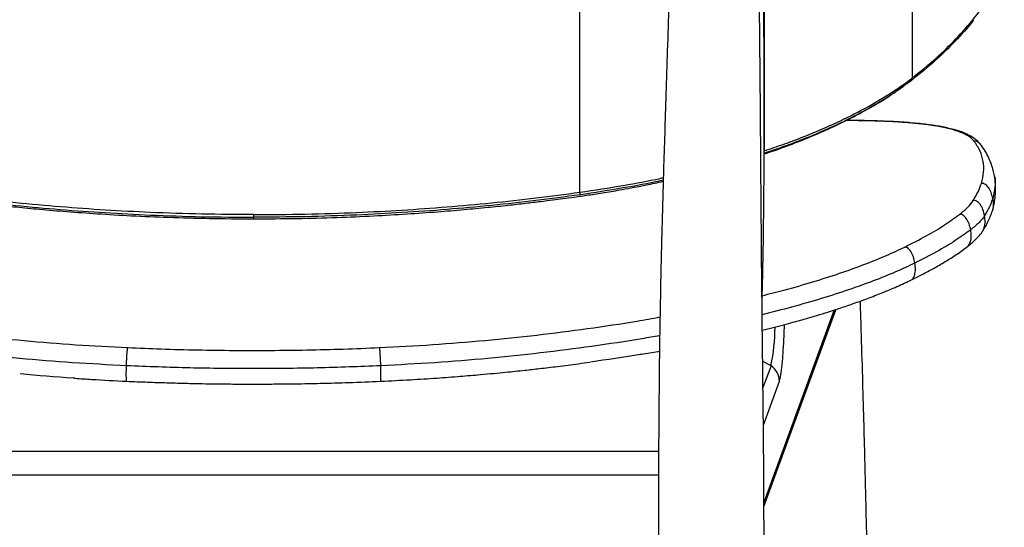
# Paper-space layout '_Back' of a CAD drawing. Header units: millimetres. Extents: x -275 to 275, y 0 to 733.
# Tile 5 of 7: x -82 to 265, y 255 to 434. Entities that reach past the tile are written whole.
import ezdxf

# ---------------------------------------------------------------- set-up
doc = ezdxf.new("R2010")
doc.units = ezdxf.units.MM

psp = doc.layouts.new('_Back')

# ---------------------------------------------------------------- linework, layer by layer
at = {"color": 7, "linetype": 'Continuous', "lineweight": 25}
for p, q in [((115, 373.14), (115, 724.99)), ((180, 387.76), (180, 706)), ((232.23, 413.49), (232.23, 585.98)), ((180.66, 387.13), (179.8, 386.84)), ((204.61, 331.67), (179.83, 263.84)), ((179.84, 262.44), (205.14, 331.68)), ((182.32, 312.02), (179.49, 304.3)), ((179.63, 291.1), (185.28, 306.56)), ((-142.71, 281.87), (142.7, 281.87)), ((-142.67, 273.58), (142.68, 273.58))]:
    psp.add_line(p, q, dxfattribs=at)
at = {"color": 7, "linetype": 'Continuous', "lineweight": 25, "flags": 128}
for points in [[(185.28, 306.56), (185.55, 307.49), (185.8, 308.77), (186.03, 310.41), (186.25, 312.39), (186.46, 314.69), (186.64, 317.3), (186.8, 320.19), (186.93, 323.36), (187.04, 326.42)], [(179.46, 313.59), (180.31, 313.21), (182.32, 312.02)]]:
    psp.add_lwpolyline(points, dxfattribs=at)
at = {"color": 7, "linetype": 'Continuous', "lineweight": 25}
for centre, radius, start, end in [((231.24, 413.33), 1, 308.3659, 8.7924), ((112.5, 372.83), 2.52, 346.281, 7.1924), ((111.52, 326.25), 72.21, 348.6404, 359.4435), ((178.33, 306.32), 6.96, 1.9805, 55.0129)]:
    psp.add_arc(centre, radius, start, end, dxfattribs=at)
for points, knots in [([(150.76, 614.58), (150.58, 606.92), (150.2, 590.87), (149.6, 566.82), (148.99, 542.85), (148.43, 520.08), (147.9, 498.62), (147.39, 478.48), (146.88, 459.63), (146.37, 441.94), (145.86, 425.42), (145.37, 410.05), (144.91, 395.85), (144.5, 382.81), (144.17, 371.66), (143.92, 362.26), (143.71, 354.18), (143.52, 346.07), (143.32, 336.47), (143.12, 325.03), (142.93, 311.57), (142.79, 296.9), (142.69, 281.02), (142.64, 264.04), (142.63, 245.98), (142.65, 230.28), (142.68, 220.57), (142.69, 217.24)], [0, 0, 0, 0, 0.057832, 0.121204, 0.181547, 0.23886, 0.293143, 0.34351, 0.390956, 0.435482, 0.477088, 0.515774, 0.551537, 0.584379, 0.614297, 0.635753, 0.655413, 0.675306, 0.69701, 0.727829, 0.76169, 0.798592, 0.838536, 0.881523, 0.926703, 0.974818, 1, 1, 1, 1]), ([(173.61, 2.88), (173.89, 10.14), (174.5, 25.78), (175.37, 49.41), (176.2, 73.38), (176.92, 96.15), (177.53, 117.6), (178.05, 137.74), (178.49, 156.6), (178.88, 174.29), (179.22, 190.82), (179.49, 206.2), (179.69, 220.41), (179.81, 233.46), (179.86, 244.61), (179.86, 254.02), (179.84, 262.1), (179.8, 270.21), (179.74, 279.8), (179.64, 291.24), (179.49, 304.7), (179.32, 319.36), (179.14, 335.23), (178.98, 352.2), (178.84, 370.26), (178.7, 389.38), (178.55, 409.67), (178.35, 431.28), (178.07, 454.23), (177.69, 478.53), (177.25, 504.05), (176.79, 530.77), (176.35, 558.72), (175.97, 585.8), (175.73, 603.58), (175.62, 611.63)], [0, 0, 0, 0, 0.03577, 0.077135, 0.116523, 0.153934, 0.189367, 0.222243, 0.253213, 0.282275, 0.309431, 0.334679, 0.358019, 0.379452, 0.398978, 0.412981, 0.425813, 0.438798, 0.452966, 0.473085, 0.495189, 0.519279, 0.545353, 0.573412, 0.6029, 0.634302, 0.667619, 0.70285, 0.740776, 0.780698, 0.822616, 0.866529, 0.912435, 0.960334, 1, 1, 1, 1]), ([(179.17, 333.53), (179.29, 338.8), (179.66, 354.37), (179.93, 380.25), (179.97, 411.19), (179.83, 433.68), (179.59, 445.86), (179.56, 447.73)], [0, 0, 0, 0, 0.1382796, 0.4091773, 0.6800415, 0.9508675, 1, 1, 1, 1]), ([(232.23, 413.49), (235.03, 415.75), (240.43, 420.11), (247.56, 427.11), (253.23, 433.51), (257.75, 439.43), (261.36, 444.83), (263.47, 448.79), (264.53, 450.77)], [0, 0, 0, 0, 0.21063, 0.406621, 0.602615, 0.735081, 0.867601, 1, 1, 1, 1]), ([(253.7, 433.82), (253.67, 433.77), (251.69, 431.15), (247.25, 426.32), (240.11, 419.21), (234.66, 414.81), (231.86, 412.55)], [0, 0, 0, 0, 0.005841, 0.331, 0.656157, 1, 1, 1, 1]), ([(180, 387.76), (182.21, 388.5), (186.64, 389.99), (194.74, 393), (204.1, 396.94), (214.37, 402.01), (223.89, 407.46), (229.45, 411.48), (232.23, 413.49)], [0, 0, 0, 0, 0.106945, 0.21411, 0.407854, 0.6016, 0.8008, 1, 1, 1, 1]), ([(179.89, 386.64), (181.16, 387.05), (185.24, 388.39), (191.8, 390.86), (199.66, 394.09), (207.55, 397.73), (215.54, 401.89), (222.93, 406.17), (227.31, 409.3), (229.26, 410.69)], [0, 0, 0, 0, 0.066323, 0.213315, 0.359839, 0.515079, 0.681407, 0.85819, 1, 1, 1, 1]), ([(231.86, 412.55), (229.17, 410.59), (223.79, 406.69), (214.43, 401.27), (204.14, 396.14), (194.61, 392.12), (186.71, 389.17), (182.58, 387.78), (180.66, 387.13)], [0, 0, 0, 0, 0.196485, 0.392975, 0.595012, 0.797048, 0.905476, 1, 1, 1, 1]), ([(253.92, 391.12), (253.45, 391.63), (252.5, 392.65), (250, 393.97), (246.75, 395.12), (242.67, 396.09), (238.08, 396.85), (233.15, 397.42), (228.05, 397.83), (221.48, 398.18), (215.09, 398.38), (210.12, 398.37), (208.61, 398.37)], [0, 0, 0, 0, 0.108356, 0.215455, 0.323156, 0.430775, 0.53852, 0.627903, 0.717048, 0.80635, 0.94129, 1, 1, 1, 1]), ([(256.29, 389.82), (255.93, 390.25), (255.25, 391.06), (254.04, 392.06), (252.86, 392.83), (251.72, 393.44), (250.69, 393.9), (249.82, 394.25), (249.1, 394.51), (248.39, 394.75), (247.6, 394.99), (246.32, 395.35), (244.55, 395.79), (242.55, 396.19), (240.9, 396.48), (239.44, 396.71), (237.63, 396.97), (235.25, 397.25), (232.41, 397.54), (229.11, 397.8), (225.37, 398.03), (220.95, 398.23), (215.76, 398.37), (211.63, 398.43), (209.12, 398.42), (208.72, 398.42)], [0, 0, 0, 0, 0.058578, 0.110109, 0.154725, 0.192557, 0.226975, 0.253045, 0.273035, 0.293963, 0.316346, 0.340197, 0.399326, 0.452328, 0.480955, 0.509135, 0.545828, 0.592, 0.647674, 0.701402, 0.761926, 0.829452, 0.903804, 0.984652, 1, 1, 1, 1]), ([(256.32, 389.78), (256.31, 389.79), (256.17, 390.06), (255.74, 390.46), (255.13, 390.92), (254.51, 391.16), (254.11, 391.13), (253.92, 391.12)], [0, 0, 0, 0, 0.012483, 0.325583, 0.590219, 0.810399, 1, 1, 1, 1]), ([(256.45, 376.27), (256.77, 377.6), (257.43, 380.27), (257.2, 384.06), (256.17, 387.7), (254.67, 389.98), (253.92, 391.12)], [0, 0, 0, 0, 0.25073, 0.499915, 0.749946, 1, 1, 1, 1]), ([(261.04, 378.93), (260.91, 379.57), (260.63, 380.95), (259.98, 383.03), (259.08, 385.25), (257.88, 387.56), (256.86, 389.02), (256.32, 389.78)], [0, 0, 0, 0, 0.155315, 0.333037, 0.533105, 0.755447, 1, 1, 1, 1]), ([(115, 373.14), (120.14, 373.92), (129.67, 375.37), (139.43, 377.17), (143.99, 378.21), (144.37, 378.3)], [0, 0, 0, 0, 0.5165817, 0.9590651, 1, 1, 1, 1]), ([(260.33, 366.63), (260.5, 367.23), (260.86, 368.51), (261.26, 370.68), (261.49, 373.18), (261.48, 376), (261.19, 377.92), (261.04, 378.93)], [0, 0, 0, 0, 0.156729, 0.335078, 0.535099, 0.756776, 1, 1, 1, 1]), ([(261.02, 378.92), (261.04, 378.86), (261.44, 377.59), (261.37, 374.95), (260.76, 372.28), (260.45, 370.94)], [0, 0, 0, 0, 0.02265, 0.511346, 1, 1, 1, 1]), ([(-144.34, 377.01), (-143.27, 376.76), (-140.11, 376.03), (-134.68, 374.99), (-128.38, 373.83), (-122.59, 372.87), (-117.77, 372.13), (-114.09, 371.6), (-111.16, 371.2), (-108.37, 370.82), (-105.1, 370.4), (-101.12, 369.9), (-96.28, 369.32), (-90.39, 368.65), (-83.3, 367.9), (-75, 367.11), (-65.48, 366.31), (-54.75, 365.53), (-42.8, 364.83), (-29.62, 364.26), (-15.22, 363.86), (-5.21, 363.8), (0, 363.78)], [0, 0, 0, 0, 0.023846, 0.070392, 0.117444, 0.159635, 0.193492, 0.219302, 0.236966, 0.255003, 0.277747, 0.305404, 0.33801, 0.378817, 0.427892, 0.48517, 0.550534, 0.624078, 0.705838, 0.795733, 0.893772, 1, 1, 1, 1]), ([(0, 363.78), (5.08, 363.8), (14.87, 363.85), (28.97, 364.24), (41.94, 364.79), (53.76, 365.47), (64.39, 366.22), (73.84, 367.01), (82.14, 367.79), (89.38, 368.54), (95.61, 369.24), (100.87, 369.87), (105.23, 370.42), (109.16, 370.93), (113.34, 371.49), (118.24, 372.2), (123.87, 373.07), (130.68, 374.23), (137.59, 375.52), (142.36, 376.56), (144.34, 376.99)], [0, 0, 0, 0, 0.103671, 0.199707, 0.288151, 0.369016, 0.442229, 0.506698, 0.563904, 0.613807, 0.656911, 0.693434, 0.723462, 0.747949, 0.775786, 0.811074, 0.851035, 0.894784, 0.956518, 1, 1, 1, 1]), ([(144.35, 377.4), (144.01, 377.32), (139.43, 376.27), (129.66, 374.46), (120.07, 373.01), (114.95, 372.23)], [0, 0, 0, 0, 0.036206, 0.485072, 1, 1, 1, 1]), ([(253.61, 370.27), (254.21, 371.29), (255.41, 373.33), (256.1, 375.29), (256.45, 376.27)], [0, 0, 0, 0, 0.500181, 1, 1, 1, 1]), ([(260.45, 370.94), (260.28, 371.65), (259.95, 373.05), (259.12, 374.61), (258.28, 375.58), (257.66, 376.04), (257.04, 376.3), (256.63, 376.28), (256.45, 376.27)], [0, 0, 0, 0, 0.306368, 0.60184, 0.728081, 0.83478, 0.923555, 1, 1, 1, 1]), ([(0, 365.26), (-6.07, 365.3), (-18.22, 365.37), (-35.65, 365.95), (-52.27, 366.82), (-68.08, 367.94), (-83.83, 369.37), (-99.5, 371.07), (-109.84, 372.45), (-115, 373.14)], [0, 0, 0, 0, 0.156869, 0.313962, 0.450944, 0.587927, 0.725509, 0.86309, 1, 1, 1, 1]), ([(-114.95, 372.23), (-109.79, 371.54), (-99.48, 370.16), (-83.86, 368.46), (-68.14, 367.03), (-52.31, 365.9), (-35.67, 365.04), (-18.22, 364.45), (-6.08, 364.38), (0, 364.34)], [0, 0, 0, 0, 0.136933, 0.273911, 0.41089, 0.548469, 0.686048, 0.842911, 1, 1, 1, 1]), ([(0, 365.26), (6.07, 365.3), (18.22, 365.37), (35.65, 365.95), (52.27, 366.82), (68.08, 367.94), (83.83, 369.37), (99.5, 371.07), (109.84, 372.45), (115, 373.14)], [0, 0, 0, 0, 0.156869, 0.313962, 0.450944, 0.587927, 0.725509, 0.86309, 1, 1, 1, 1]), ([(114.95, 372.23), (109.79, 371.54), (99.48, 370.16), (83.86, 368.46), (68.14, 367.03), (52.31, 365.9), (35.67, 365.04), (18.22, 364.45), (6.08, 364.38), (0, 364.34)], [0, 0, 0, 0, 0.136933, 0.273911, 0.41089, 0.548469, 0.686048, 0.842911, 1, 1, 1, 1]), ([(248.82, 365.39), (249.85, 366.23), (251.93, 367.93), (253.05, 369.49), (253.61, 370.27)], [0, 0, 0, 0, 0.500065, 1, 1, 1, 1]), ([(257.59, 364.9), (257.42, 365.61), (257.09, 367.01), (256.27, 368.59), (255.44, 369.56), (254.82, 370.03), (254.2, 370.3), (253.8, 370.28), (253.61, 370.27)], [0, 0, 0, 0, 0.306366, 0.601837, 0.728077, 0.834778, 0.923553, 1, 1, 1, 1]), ([(260.45, 370.94), (260.1, 369.95), (259.4, 367.98), (258.19, 365.93), (257.59, 364.9)], [0, 0, 0, 0, 0.500003, 1, 1, 1, 1]), ([(260.45, 370.94), (260.54, 370.22), (260.71, 368.8), (260.59, 367.3), (260.32, 366.63), (260.32, 366.61)], [0, 0, 0, 0, 0.501254, 0.98526, 1, 1, 1, 1]), ([(0, 364.34), (0, 363.97), (0, 363.6), (0, 363.78), (0, 363.78)], [0, 0, 0, 0, 0.9951442, 1, 1, 1, 1]), ([(229.45, 353.84), (232.04, 355.15), (237.19, 357.77), (243.66, 361.64), (247.09, 364.14), (248.82, 365.39)], [0, 0, 0, 0, 0.334456, 0.666065, 1, 1, 1, 1]), ([(252.69, 359.91), (252.52, 360.63), (252.2, 362.03), (251.4, 363.62), (250.59, 364.62), (249.99, 365.11), (249.38, 365.39), (249, 365.39), (248.82, 365.39)], [0, 0, 0, 0, 0.306351, 0.601817, 0.72806, 0.834764, 0.923545, 1, 1, 1, 1]), ([(257.59, 364.9), (257.01, 364.1), (255.86, 362.51), (253.75, 360.78), (252.69, 359.91)], [0, 0, 0, 0, 0.5000025, 1, 1, 1, 1]), ([(257.01, 359.62), (257.05, 359.69), (257.27, 359.99), (257.62, 361.03), (257.87, 362.75), (257.69, 364.17), (257.59, 364.9)], [0, 0, 0, 0, 0.042722, 0.208905, 0.597527, 1, 1, 1, 1]), ([(257.04, 359.64), (257.33, 360.11), (257.95, 361.13), (258.8, 362.77), (259.64, 364.62), (260.09, 365.93), (260.32, 366.62)], [0, 0, 0, 0, 0.203025, 0.437349, 0.702998, 1, 1, 1, 1]), ([(252.69, 359.91), (250.94, 358.65), (247.45, 356.11), (240.88, 352.19), (235.66, 349.52), (233.04, 348.19)], [0, 0, 0, 0, 0.333348, 0.666736, 1, 1, 1, 1]), ([(251.57, 354.04), (251.66, 354.11), (251.96, 354.33), (252.3, 354.9), (252.74, 356.04), (252.96, 357.77), (252.78, 359.19), (252.69, 359.91)], [0, 0, 0, 0, 0.058286, 0.178855, 0.3214, 0.654753, 1, 1, 1, 1]), ([(251.59, 354.03), (252.06, 354.4), (253.08, 355.2), (254.51, 356.51), (255.91, 357.99), (256.64, 359.05), (257.03, 359.61)], [0, 0, 0, 0, 0.2027397, 0.4368987, 0.7026772, 1, 1, 1, 1]), ([(231.79, 342.27), (233.07, 342.91), (235.8, 344.26), (239.78, 346.4), (243.86, 348.77), (247.93, 351.34), (250.33, 353.1), (251.58, 354.02)], [0, 0, 0, 0, 0.159983, 0.339925, 0.539951, 0.759911, 1, 1, 1, 1]), ([(179.14, 336.69), (181.74, 337.34), (188.04, 338.92), (197.19, 341.58), (206.64, 344.59), (215.19, 347.66), (222.92, 350.76), (227.27, 352.81), (229.45, 353.84)], [0, 0, 0, 0, 0.123443, 0.298622, 0.473769, 0.649043, 0.82393, 1, 1, 1, 1]), ([(233.04, 348.19), (232.89, 348.91), (232.6, 350.32), (231.85, 351.95), (231.1, 352.98), (230.54, 353.5), (229.98, 353.81), (229.62, 353.83), (229.45, 353.84)], [0, 0, 0, 0, 0.306318, 0.601776, 0.728022, 0.834734, 0.923528, 1, 1, 1, 1]), ([(233.04, 348.19), (230.83, 347.15), (226.39, 345.06), (218.51, 341.89), (209.77, 338.74), (200.13, 335.66), (189.99, 332.72), (182.71, 330.89), (179.21, 330.01)], [0, 0, 0, 0, 0.168624, 0.337242, 0.505986, 0.674595, 0.843358, 1, 1, 1, 1]), ([(231.79, 342.27), (231.8, 342.28), (231.98, 342.33), (232.29, 342.65), (232.69, 343.22), (233.09, 344.35), (233.29, 346.04), (233.13, 347.47), (233.04, 348.19)], [0, 0, 0, 0, 0.003347, 0.099369, 0.214665, 0.350984, 0.669792, 1, 1, 1, 1]), ([(179.27, 324.55), (180.56, 324.87), (183.14, 325.5), (186.72, 326.44), (189.89, 327.29), (192.64, 328.06), (195.46, 328.86), (198.71, 329.82), (202.57, 331), (206.87, 332.39), (211.56, 333.98), (216.53, 335.77), (221.68, 337.77), (226.92, 339.96), (230.12, 341.48), (231.79, 342.27)], [0, 0, 0, 0, 0.058507, 0.1172472, 0.167849, 0.2103338, 0.2513302, 0.3078708, 0.3749702, 0.4525864, 0.5407935, 0.6397627, 0.7493116, 0.8692731, 1, 1, 1, 1]), ([(218.5, 2.99), (218.51, 8.52), (218.53, 20.37), (218.53, 38.17), (218.5, 55.99), (218.44, 72.67), (218.37, 88.1), (218.28, 102.31), (218.18, 115.32), (218.07, 127.21), (217.96, 137.66), (217.86, 146.75), (217.77, 154.54), (217.68, 161.59), (217.59, 168.15), (217.5, 174.52), (217.41, 180.85), (217.31, 187.14), (217.21, 193.67), (217.1, 200.45), (216.97, 207.47), (216.85, 214.43), (216.71, 221.42), (216.57, 228.79), (216.4, 236.93), (216.2, 246.16), (215.97, 256.54), (215.69, 268.16), (215.37, 281.03), (214.99, 295.18), (214.56, 310.53), (214.16, 323.87), (213.89, 332.1), (213.81, 334.81)], [0, 0, 0, 0, 0.049931, 0.107125, 0.160842, 0.211081, 0.257844, 0.300388, 0.339579, 0.375418, 0.407903, 0.434074, 0.457573, 0.4784, 0.497728, 0.516928, 0.536001, 0.554947, 0.573767, 0.595075, 0.616218, 0.637196, 0.65801, 0.679456, 0.703797, 0.731608, 0.762891, 0.797645, 0.836686, 0.879342, 0.925613, 0.975499, 1, 1, 1, 1]), ([(-143.2, 329.19), (-140.31, 328.68), (-131.71, 327.13), (-116.89, 324.95), (-98.97, 322.67), (-80.88, 320.82), (-62.7, 319.35), (-50.46, 318.72), (-44.36, 318.4)], [0, 0, 0, 0, 0.093668, 0.279159, 0.462477, 0.642387, 0.821602, 1, 1, 1, 1]), ([(44.36, 318.4), (50.62, 318.73), (63.11, 319.38), (81.63, 320.89), (99.85, 322.77), (117.72, 325.07), (132.2, 327.21), (140.51, 328.71), (143.2, 329.19)], [0, 0, 0, 0, 0.183089, 0.365059, 0.547709, 0.73015, 0.912913, 1, 1, 1, 1]), ([(-44.81, 312.01), (-51.15, 312.34), (-63.81, 312.99), (-82.59, 314.53), (-101.1, 316.45), (-119.22, 318.79), (-133.25, 320.86), (-141.03, 322.26), (-143.09, 322.63)], [0, 0, 0, 0, 0.186506, 0.3728614, 0.5595119, 0.7458597, 0.9325136, 1, 1, 1, 1]), ([(143.09, 322.63), (141.03, 322.26), (133.27, 320.87), (119.25, 318.79), (101.14, 316.45), (82.62, 314.53), (63.84, 312.99), (51.15, 312.34), (44.81, 312.01)], [0, 0, 0, 0, 0.0672708, 0.2536315, 0.4402849, 0.6266371, 0.8132961, 1, 1, 1, 1]), ([(-44.81, 312.01), (-44.78, 312.74), (-44.73, 314.19), (-44.63, 315.96), (-44.54, 317.15), (-44.47, 317.8), (-44.41, 318.24), (-44.37, 318.35), (-44.36, 318.4)], [0, 0, 0, 0, 0.306116, 0.60152, 0.727787, 0.834548, 0.923423, 1, 1, 1, 1]), ([(-44.36, 318.4), (-40.45, 318.24), (-32.27, 317.9), (-19.8, 317.58), (-6.96, 317.4), (5.88, 317.4), (18.71, 317.56), (31.55, 317.88), (40.08, 318.23), (44.36, 318.4)], [0, 0, 0, 0, 0.132449, 0.277175, 0.421746, 0.566131, 0.710622, 0.855212, 1, 1, 1, 1]), ([(44.81, 312.01), (44.78, 312.74), (44.73, 314.19), (44.63, 315.96), (44.54, 317.15), (44.47, 317.8), (44.41, 318.24), (44.37, 318.35), (44.36, 318.4)], [0, 0, 0, 0, 0.306116, 0.60152, 0.727787, 0.834548, 0.923423, 1, 1, 1, 1]), ([(136.53, 316.03), (136.44, 316.01), (130.65, 315), (124.6, 314.15), (118.66, 313.32)], [0, 0, 0, 0, 0.015955, 1, 1, 1, 1]), ([(136.69, 316.05), (138.62, 316.36), (140.75, 316.69), (142.82, 317.07), (143.02, 317.1)], [0, 0, 0, 0, 0.9035, 1, 1, 1, 1]), ([(44.75, 306.56), (48.25, 306.73), (54.89, 307.05), (64.24, 307.65), (72.46, 308.26), (79.15, 308.83), (84.47, 309.31), (88.57, 309.71), (92.18, 310.08), (96.17, 310.51), (101.14, 311.06), (107.46, 311.82), (113.37, 312.57), (117.12, 313.1), (118.45, 313.29)], [0, 0, 0, 0, 0.139277, 0.26395, 0.374094, 0.469536, 0.534256, 0.589976, 0.636714, 0.681831, 0.75383, 0.841148, 0.943852, 1, 1, 1, 1]), ([(-62.96, 307.6), (-63.16, 307.61), (-69.66, 307.98), (-76.05, 308.56), (-82.24, 309.13)], [0, 0, 0, 0, 0.031556, 1, 1, 1, 1]), ([(-44.75, 306.58), (-44.76, 306.58), (-44.78, 306.58), (-44.81, 306.82), (-44.84, 307.28), (-44.87, 308.27), (-44.87, 309.86), (-44.83, 311.28), (-44.81, 312.01)], [0, 0, 0, 0, 0.025304, 0.119116, 0.231807, 0.365085, 0.676891, 1, 1, 1, 1]), ([(44.81, 312.01), (37.36, 311.72), (22.45, 311.14), (0.01, 310.93), (-22.44, 311.14), (-37.35, 311.72), (-44.81, 312.01)], [0, 0, 0, 0, 0.249939, 0.499918, 0.74997, 1, 1, 1, 1]), ([(44.75, 306.58), (44.76, 306.58), (44.78, 306.58), (44.81, 306.82), (44.84, 307.28), (44.87, 308.27), (44.87, 309.86), (44.83, 311.28), (44.81, 312.01)], [0, 0, 0, 0, 0.025303, 0.119115, 0.231806, 0.365084, 0.67689, 1, 1, 1, 1]), ([(-63, 307.6), (-61.03, 307.47), (-54.97, 307.05), (-48.87, 306.75), (-44.75, 306.56)], [0, 0, 0, 0, 0.325603, 1, 1, 1, 1]), ([(-44.75, 306.56), (-42.28, 306.45), (-37.58, 306.25), (-30.85, 306.03), (-24.81, 305.86), (-19.45, 305.74), (-14.79, 305.66), (-10.81, 305.61), (-7.38, 305.58), (-3.57, 305.56), (1.25, 305.55), (7.58, 305.58), (15.14, 305.66), (23.93, 305.83), (33.94, 306.11), (41.01, 306.4), (44.75, 306.56)], [0, 0, 0, 0, 0.08295, 0.158184, 0.225703, 0.285508, 0.337601, 0.38198, 0.418646, 0.452531, 0.509355, 0.579955, 0.664317, 0.762427, 0.874299, 1, 1, 1, 1])]:
    psp.add_open_spline(points, degree=3, knots=knots, dxfattribs=at)
psp.add_open_spline([(0, 365.26), (0, 365.16), (0, 364.95), (0, 364.69), (0, 364.48), (0, 364.39), (0, 364.34)], degree=3, dxfattribs=at)

doc.saveas('drawing.dxf')
